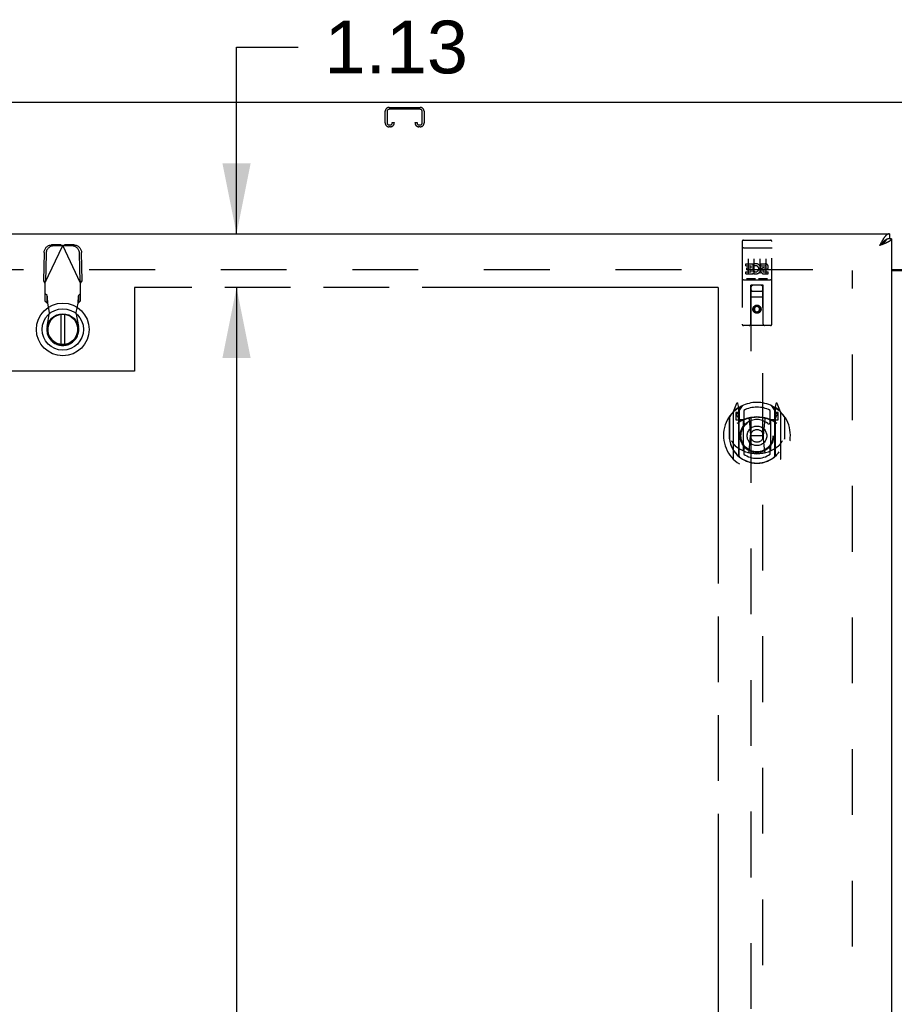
# Model space of a CAD drawing. Header units: inches. Extents: x 0 to 250, y 0 to 162.
# Tile 9 of 17: x 60 to 79, y 98 to 119. Entities that reach past the tile are written whole.
import ezdxf

# ---------------------------------------------------------------- set-up
doc = ezdxf.new("R2010")
doc.units = ezdxf.units.IN
doc.header["$LTSCALE"] = 13.77
doc.header["$MEASUREMENT"] = 0
doc.linetypes.add('HIDDEN', pattern=[0.2, 0.1, -0.1])
doc.linetypes.add('PHANTOM', pattern=[0.8, 0.45, -0.05, 0.1, -0.05, 0.1, -0.05])
doc.layers.get('0').update_dxf_attribs({"linetype": 'CONTINUOUS'})
for name, color, linetype in [('02___PRT_ALL_AXES', 7, 'CONTINUOUS'), ('AVAILABLE_DOOR_SPACE', 7, 'CONTINUOUS'), ('DEFAULT_2', 8, 'HIDDEN'), ('DIMENSIONS', 7, 'CONTINUOUS')]:
    doc.layers.add(name, color=color, linetype=linetype)
doc.styles.get("Standard").update_dxf_attribs({"font": 'arial.ttf'})
doc.dimstyles.new('DIMSTYLE_1', dxfattribs={"dimtxt": 1.104545, "dimasz": 1.472727, "dimexe": 0.09, "dimexo": 0.07, "dimgap": 0.0375, "dimtad": 0, "dimtih": 1, "dimtoh": 1, "dimzin": 4, "dimdsep": 46, "dimtxsty": 'Standard', "dimblk": '_FILLED', "dimblk1": '_FILLED', "dimblk2": '_FILLED', "dimcen": 0.09, "dimazin": 1, "dimtfac": 1, "dimtdec": 3, "dimtofl": 0, "dimtmove": 0, "dimatfit": 3, "dimldrblk": '_FILLED', "dimfxl": 1, "dimtolj": 1, "dimtzin": 4, "dimarcsym": 0})

# ---------------------------------------------------------------- blocks, each defined once
blk = doc.blocks.new('_FILLED')
at = {"color": 0, "linetype": 'ByBlock'}
blk.add_solid([(0, 0), (-1, 0.2), (-1, -0.2)], dxfattribs=at)
blk = doc.blocks.new('*D8')
at = {"layer": 'DIMENSIONS', "color": 2, "linetype": 'Continuous'}
for p, q in [((80.355, 97.863), (77.409, 97.863)), ((83.98, 97.863), (86.7, 97.863))]:
    blk.add_line(p, q, dxfattribs=at)
at = {"layer": 'DIMENSIONS', "color": 2, "linetype": 'Continuous', "xscale": 1.4727272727, "yscale": 1.4727272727, "zscale": 1.4727272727}
blk.add_blockref('_FILLED', (80.355, 97.863), dxfattribs=at)
at = {"layer": 'DIMENSIONS', "color": 2, "linetype": 'Continuous', "xscale": 1.4727272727, "yscale": 1.4727272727, "zscale": 1.4727272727, "rotation": 180}
blk.add_blockref('_FILLED', (83.98, 97.863), dxfattribs=at)
at = {"layer": 'DIMENSIONS', "color": 2, "linetype": 'Continuous', "insert": (87.253, 98.415), "char_height": 1.1045, "width": 3.00157, "attachment_point": 1, "line_spacing_factor": 0.9}
blk.add_mtext('3.63', dxfattribs=at)
blk = doc.blocks.new('*D11')
at = {"layer": 'DIMENSIONS', "color": 2, "linetype": 'Continuous'}
for p, q in [((64.773, 114.288), (64.773, 118.198)), ((64.773, 118.198), (66.062, 118.198)), ((64.773, 113.163), (64.773, 110.217))]:
    blk.add_line(p, q, dxfattribs=at)
at = {"layer": 'DIMENSIONS', "color": 2, "linetype": 'Continuous', "xscale": 1.4727272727, "yscale": 1.4727272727, "zscale": 1.4727272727}
for p, rotation in [((64.773, 114.288), 270), ((64.773, 113.163), 90)]:
    blk.add_blockref('_FILLED', p, dxfattribs=dict(at, rotation=rotation))
at = {"layer": 'DIMENSIONS', "color": 2, "linetype": 'Continuous', "insert": (66.614, 118.751), "char_height": 1.1045, "width": 3.00157, "attachment_point": 1, "line_spacing_factor": 0.9}
blk.add_mtext('1.13', dxfattribs=at)
blk = doc.blocks.new('*D12')
at = {"layer": 'DIMENSIONS', "color": 2, "linetype": 'Continuous'}
for p, q in [((64.773, 113.163), (64.773, 80.528)), ((64.773, 52.913), (64.773, 76.663))]:
    blk.add_line(p, q, dxfattribs=at)
at = {"layer": 'DIMENSIONS', "color": 2, "linetype": 'Continuous', "xscale": 1.4727272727, "yscale": 1.4727272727, "zscale": 1.4727272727}
for p, rotation in [((64.773, 113.163), 90), ((64.773, 52.913), 270)]:
    blk.add_blockref('_FILLED', p, dxfattribs=dict(at, rotation=rotation))
at = {"layer": 'DIMENSIONS', "color": 2, "linetype": 'Continuous', "insert": (64.773, 79.976), "char_height": 1.1045, "width": 3.85975, "attachment_point": 2, "line_spacing_factor": 0.9}
blk.add_mtext('60.25\\Ptyp.', dxfattribs=at)
blk = doc.blocks.new('*D15')
at = {"layer": 'DIMENSIONS', "color": 2, "linetype": 'Continuous'}
for p, q in [((45.542, 95.716), (54.857, 95.716)), ((74.855, 95.716), (59.821, 95.716))]:
    blk.add_line(p, q, dxfattribs=at)
at = {"layer": 'DIMENSIONS', "color": 2, "linetype": 'Continuous', "xscale": 1.4727272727, "yscale": 1.4727272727, "zscale": 1.4727272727, "rotation": 180}
blk.add_blockref('_FILLED', (45.542, 95.716), dxfattribs=at)
at = {"layer": 'DIMENSIONS', "color": 2, "linetype": 'Continuous', "xscale": 1.4727272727, "yscale": 1.4727272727, "zscale": 1.4727272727}
blk.add_blockref('_FILLED', (74.855, 95.716), dxfattribs=at)
at = {"layer": 'DIMENSIONS', "color": 2, "linetype": 'Continuous', "insert": (57.339, 96.268), "char_height": 1.1045, "width": 3.85975, "attachment_point": 2, "line_spacing_factor": 0.9}
blk.add_mtext('29.31', dxfattribs=at)
blk = doc.blocks.new('*D16')
at = {"layer": 'DIMENSIONS', "color": 2, "linetype": 'Continuous'}
for p, q in [((74.855, 92.978), (72.359, 92.978)), ((78.48, 92.978), (81.425, 92.978))]:
    blk.add_line(p, q, dxfattribs=at)
at = {"layer": 'DIMENSIONS', "color": 2, "linetype": 'Continuous', "xscale": 1.4727272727, "yscale": 1.4727272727, "zscale": 1.4727272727}
blk.add_blockref('_FILLED', (74.855, 92.978), dxfattribs=at)
at = {"layer": 'DIMENSIONS', "color": 2, "linetype": 'Continuous', "xscale": 1.4727272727, "yscale": 1.4727272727, "zscale": 1.4727272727, "rotation": 180}
blk.add_blockref('_FILLED', (78.48, 92.978), dxfattribs=at)
at = {"layer": 'DIMENSIONS', "color": 2, "linetype": 'Continuous', "insert": (71.807, 93.53), "char_height": 1.1045, "width": 3.00157, "attachment_point": 3, "line_spacing_factor": 0.9}
blk.add_mtext('3.63', dxfattribs=at)

msp = doc.modelspace()

# ---------------------------------------------------------------- linework, layer by layer
at = {"color": 3, "linetype": 'Continuous'}
for p, q in [((115.365, 117.038), (43.469, 117.038)), ((43.834, 114.288), (78.438, 114.288)), ((78.48, 114.184), (78.48, 51.892)), ((78.25, 114.072), (78.233, 114.041)), ((78.252, 114.048), (78.233, 114.041)), ((78.259, 114.091), (78.25, 114.072)), ((78.27, 114.055), (78.252, 114.048)), ((78.266, 114.103), (78.259, 114.091)), ((78.273, 114.115), (78.266, 114.103)), ((78.283, 114.06), (78.27, 114.055)), ((78.295, 114.064), (78.283, 114.06)), ((78.307, 114.069), (78.295, 114.064)), ((78.319, 114.073), (78.307, 114.069)), ((78.33, 114.078), (78.319, 114.073)), ((78.342, 114.083), (78.33, 114.078)), ((78.48, 113.538), (80.355, 113.538)), ((78.48, 113.523), (80.355, 113.523))]:
    msp.add_line(p, q, dxfattribs=at)
at = {"color": 7, "linetype": 'Continuous'}
for p, q in [((78.438, 114.288), (78.438, 114.184)), ((78.48, 114.184), (78.438, 114.184)), ((78.25, 114.059), (78.233, 114.041)), ((78.242, 114.047), (78.233, 114.041)), ((78.255, 114.055), (78.242, 114.047)), ((78.259, 114.07), (78.25, 114.059)), ((78.263, 114.06), (78.255, 114.055)), ((78.266, 114.077), (78.259, 114.07)), ((78.271, 114.066), (78.263, 114.06)), ((78.273, 114.084), (78.266, 114.077)), ((78.28, 114.071), (78.271, 114.066)), ((78.376, 114.168), (78.373, 114.167)), ((61.097, 112.6), (61.097, 111.975)), ((61.176, 111.975), (61.176, 112.6))]:
    msp.add_line(p, q, dxfattribs=at)
at = {"color": 3, "linetype": 'Continuous'}
for points in [[(78.316, 114.187), (78.312, 114.182), (78.309, 114.177), (78.306, 114.172), (78.302, 114.166), (78.299, 114.161), (78.296, 114.155), (78.292, 114.15), (78.289, 114.144), (78.286, 114.139), (78.283, 114.133), (78.279, 114.127), (78.273, 114.115)], [(78.438, 114.288), (78.434, 114.288), (78.431, 114.287), (78.428, 114.287), (78.424, 114.287), (78.421, 114.286), (78.418, 114.285), (78.414, 114.284), (78.411, 114.283), (78.408, 114.281), (78.405, 114.28), (78.401, 114.278), (78.398, 114.276), (78.395, 114.275), (78.391, 114.272), (78.388, 114.27), (78.385, 114.268), (78.382, 114.265), (78.378, 114.263), (78.375, 114.26), (78.372, 114.257), (78.368, 114.254), (78.365, 114.25), (78.362, 114.247), (78.358, 114.244), (78.355, 114.24), (78.352, 114.236), (78.349, 114.232), (78.345, 114.228), (78.342, 114.224), (78.339, 114.22), (78.335, 114.216), (78.332, 114.211), (78.329, 114.207), (78.325, 114.202), (78.322, 114.197), (78.319, 114.192), (78.316, 114.187)], [(78.48, 114.184), (78.479, 114.182), (78.479, 114.179), (78.479, 114.177), (78.478, 114.175), (78.478, 114.172), (78.477, 114.17), (78.476, 114.168), (78.475, 114.165), (78.473, 114.163), (78.472, 114.161), (78.47, 114.159), (78.468, 114.156), (78.466, 114.154), (78.464, 114.152), (78.462, 114.149), (78.46, 114.147), (78.457, 114.145), (78.454, 114.142), (78.452, 114.14), (78.449, 114.138), (78.445, 114.136), (78.442, 114.133), (78.439, 114.131), (78.435, 114.129), (78.432, 114.126), (78.428, 114.124), (78.424, 114.122), (78.42, 114.119), (78.416, 114.117), (78.412, 114.115), (78.407, 114.113), (78.403, 114.11), (78.398, 114.108), (78.394, 114.106), (78.389, 114.103), (78.384, 114.101), (78.379, 114.099)], [(78.379, 114.099), (78.374, 114.096), (78.369, 114.094), (78.363, 114.092), (78.358, 114.09), (78.353, 114.087), (78.347, 114.085), (78.342, 114.083)]]:
    msp.add_lwpolyline(points, dxfattribs=at)
at = {"color": 7, "linetype": 'Continuous'}
for points in [[(78.438, 114.184), (78.434, 114.184), (78.431, 114.184), (78.428, 114.183), (78.424, 114.183), (78.421, 114.183), (78.418, 114.182), (78.414, 114.182), (78.411, 114.181), (78.408, 114.18), (78.405, 114.179), (78.401, 114.178), (78.398, 114.177), (78.395, 114.176), (78.391, 114.175), (78.388, 114.174), (78.385, 114.172), (78.382, 114.171), (78.378, 114.169), (78.376, 114.168)], [(78.373, 114.167), (78.372, 114.166), (78.368, 114.164), (78.365, 114.162), (78.362, 114.16), (78.358, 114.158), (78.355, 114.156), (78.352, 114.154), (78.349, 114.152), (78.345, 114.149), (78.342, 114.147), (78.339, 114.145), (78.335, 114.142), (78.332, 114.139), (78.329, 114.137), (78.325, 114.134), (78.322, 114.131), (78.319, 114.129), (78.316, 114.126), (78.312, 114.123), (78.309, 114.12), (78.306, 114.117), (78.302, 114.114), (78.299, 114.11), (78.296, 114.107), (78.292, 114.104), (78.289, 114.101), (78.286, 114.097), (78.283, 114.094), (78.279, 114.091), (78.273, 114.084)], [(78.373, 114.167), (78.372, 114.165), (78.371, 114.162), (78.37, 114.159), (78.369, 114.156), (78.368, 114.154), (78.366, 114.151), (78.365, 114.148), (78.363, 114.145), (78.361, 114.143), (78.359, 114.14), (78.357, 114.137), (78.355, 114.134), (78.353, 114.132), (78.35, 114.129), (78.348, 114.126), (78.345, 114.124), (78.343, 114.121), (78.34, 114.118), (78.337, 114.115), (78.334, 114.113), (78.331, 114.11), (78.328, 114.107), (78.324, 114.104), (78.321, 114.102), (78.318, 114.099), (78.314, 114.096), (78.31, 114.093), (78.307, 114.091), (78.303, 114.088), (78.299, 114.085), (78.295, 114.082), (78.292, 114.08), (78.288, 114.077), (78.284, 114.074), (78.28, 114.071)]]:
    msp.add_lwpolyline(points, dxfattribs=at)
for radius in [0.551, 0.433, 0.329, 0.317]:
    msp.add_circle((61.136, 112.287), radius, dxfattribs=at)
msp.add_arc((61.136, 112.287), 0.315, 100.0787, 79.9213, dxfattribs=at)
at = {"layer": '02___PRT_ALL_AXES', "color": 8, "linetype": 'HIDDEN'}
for p, q in [((75.385, 114.155), (75.95, 114.155)), ((75.435, 113.62), (75.435, 113.663)), ((75.435, 113.663), (75.591, 113.663)), ((75.435, 113.62), (75.549, 113.62)), ((75.457, 113.535), (75.457, 113.578)), ((75.457, 113.578), (75.549, 113.578)), ((75.549, 113.578), (75.549, 113.62)), ((75.591, 113.485), (75.591, 113.663)), ((75.616, 113.614), (75.599, 113.654)), ((75.748, 113.62), (75.748, 113.663)), ((75.748, 113.663), (75.84, 113.663)), ((75.748, 113.62), (75.84, 113.62)), ((75.812, 113.576), (75.84, 113.576)), ((75.435, 113.449), (75.435, 113.492)), ((75.435, 113.492), (75.549, 113.492)), ((75.435, 113.449), (75.591, 113.449)), ((75.457, 113.535), (75.549, 113.535)), ((75.549, 113.492), (75.549, 113.535)), ((75.591, 113.485), (75.604, 113.503)), ((75.591, 113.449), (75.591, 113.462)), ((75.595, 113.46), (75.591, 113.462)), ((75.808, 113.535), (75.854, 113.535)), ((75.812, 113.492), (75.904, 113.492)), ((75.812, 113.449), (75.904, 113.449)), ((75.904, 113.449), (75.904, 113.492)), ((75.385, 113.327), (75.95, 113.327))]:
    msp.add_line(p, q, dxfattribs=at)
msp.add_circle((75.667, 112.71), 0.085, dxfattribs=at)
for centre, radius, start, end in [((75.641, 113.556), 0.107, 244.2636, 113.4027), ((75.641, 113.556), 0.0639, 234.8895, 113.4026), ((75.812, 113.513), 0.0635, 90, 270), ((75.84, 113.598), 0.0644, 282.2995, 90.0775), ((75.84, 113.598), 0.0219, 269.9011, 90), ((75.812, 113.514), 0.0219, 100.307, 270)]:
    msp.add_arc(centre, radius, start, end, dxfattribs=at)
at = {"layer": 'AVAILABLE_DOOR_SPACE', "color": 4, "linetype": 'PHANTOM'}
for p, q in [((62.636, 113.163), (62.636, 111.413)), ((74.855, 113.163), (62.636, 113.163)), ((74.855, 113.163), (74.855, 83.913)), ((62.636, 111.413), (59.636, 111.413))]:
    msp.add_line(p, q, dxfattribs=at)
at = {"layer": 'DEFAULT_2', "color": 8, "linetype": 'HIDDEN'}
for p, q in [((67.966, 116.934), (68.618, 116.934)), ((68.618, 116.894), (67.966, 116.894)), ((67.886, 116.608), (67.886, 116.854)), ((67.926, 116.854), (67.926, 116.608)), ((68.658, 116.608), (68.658, 116.854)), ((68.698, 116.854), (68.698, 116.608)), ((67.966, 116.568), (67.993, 116.568)), ((67.993, 116.528), (67.966, 116.528)), ((68.033, 116.608), (68.033, 116.621)), ((68.033, 116.621), (68.073, 116.621)), ((68.073, 116.621), (68.073, 116.608)), ((68.511, 116.608), (68.511, 116.621)), ((68.511, 116.621), (68.551, 116.621)), ((68.551, 116.621), (68.551, 116.608)), ((68.591, 116.568), (68.618, 116.568)), ((68.618, 116.528), (68.591, 116.528)), ((60.762, 113.258), (61.136, 114.045)), ((61.092, 114.058), (60.899, 114.055)), ((61.133, 114.039), (60.94, 114.035)), ((61.092, 114.058), (61.133, 114.039)), ((61.092, 114.058), (61.106, 114.054)), ((61.106, 114.054), (61.121, 114.05)), ((61.121, 114.05), (61.136, 114.045)), ((61.136, 114.045), (61.159, 114.052)), ((61.51, 113.258), (61.136, 114.045)), ((61.139, 114.039), (61.181, 114.058)), ((61.332, 114.035), (61.139, 114.039)), ((61.374, 114.055), (61.181, 114.058)), ((75.355, 114.125), (75.355, 112.4)), ((75.371, 113.997), (75.37, 113.996)), ((75.372, 113.997), (75.371, 113.997)), ((75.373, 113.997), (75.372, 113.997)), ((75.373, 113.997), (75.373, 113.997)), ((75.374, 113.997), (75.373, 113.997)), ((75.375, 113.997), (75.374, 113.997)), ((75.376, 113.997), (75.375, 113.997)), ((75.377, 113.997), (75.376, 113.997)), ((75.377, 113.997), (75.377, 113.997)), ((75.378, 113.997), (75.377, 113.997)), ((75.379, 113.997), (75.378, 113.997)), ((75.38, 113.997), (75.379, 113.997)), ((75.381, 113.997), (75.38, 113.997)), ((75.382, 113.997), (75.381, 113.997)), ((75.382, 113.997), (75.382, 113.997)), ((75.383, 113.997), (75.382, 113.997)), ((75.384, 113.997), (75.383, 113.997)), ((75.384, 113.997), (75.95, 113.997)), ((75.45, 114.155), (75.635, 114.155)), ((75.7, 114.155), (75.885, 114.155)), ((75.95, 113.997), (75.95, 113.997)), ((75.95, 113.997), (75.951, 113.997)), ((75.951, 113.997), (75.952, 113.997)), ((75.952, 113.997), (75.953, 113.997)), ((75.953, 113.997), (75.954, 113.997)), ((75.954, 113.997), (75.955, 113.997)), ((75.955, 113.997), (75.955, 113.997)), ((75.955, 113.997), (75.956, 113.997)), ((75.956, 113.997), (75.957, 113.997)), ((75.957, 113.997), (75.958, 113.997)), ((75.958, 113.997), (75.959, 113.997)), ((75.959, 113.997), (75.959, 113.997)), ((75.959, 113.997), (75.96, 113.997)), ((75.96, 113.997), (75.961, 113.997)), ((75.961, 113.997), (75.962, 113.997)), ((75.962, 113.997), (75.963, 113.997)), ((75.98, 112.4), (75.98, 114.125)), ((60.744, 113.896), (60.734, 113.306)), ((60.786, 113.876), (60.776, 113.286)), ((61.497, 113.286), (61.487, 113.876)), ((61.539, 113.306), (61.528, 113.896)), ((75.48, 113.764), (75.48, 113.458)), ((75.605, 113.764), (75.605, 113.458)), ((75.73, 113.764), (75.73, 113.458)), ((75.855, 113.764), (75.855, 113.458)), ((45.167, 113.538), (77.771, 113.538)), ((77.667, 52.553), (77.667, 113.523)), ((60.776, 113.286), (60.734, 113.306)), ((60.762, 113.258), (60.762, 112.884)), ((61.539, 113.306), (61.497, 113.286)), ((61.51, 112.884), (61.51, 113.258)), ((75.385, 113.327), (75.95, 113.327)), ((75.628, 113.343), (75.456, 113.343)), ((75.537, 112.4), (75.541, 113.21)), ((75.542, 113.21), (75.541, 113.21)), ((75.542, 113.21), (75.542, 85.208)), ((75.792, 113.21), (75.542, 113.21)), ((75.878, 113.343), (75.706, 113.343)), ((75.792, 85.208), (75.792, 113.21)), ((75.794, 113.21), (75.792, 113.21)), ((75.797, 112.4), (75.794, 113.21)), ((60.808, 112.997), (60.762, 113.039)), ((60.808, 112.842), (60.808, 112.997)), ((61.51, 113.039), (61.464, 112.997)), ((61.464, 112.997), (61.464, 112.842)), ((75.795, 112.96), (75.539, 112.96)), ((75.582, 113.085), (75.752, 113.085)), ((60.762, 112.884), (60.808, 112.842)), ((60.861, 112.642), (60.823, 112.838)), ((61.45, 112.838), (61.412, 112.642)), ((61.464, 112.842), (61.51, 112.884)), ((75.667, 112.782), (75.605, 112.746)), ((75.605, 112.746), (75.605, 112.674)), ((75.605, 112.746), (75.615, 112.74)), ((75.667, 112.771), (75.615, 112.74)), ((75.615, 112.74), (75.615, 112.68)), ((75.667, 112.782), (75.667, 112.771)), ((75.73, 112.746), (75.667, 112.782)), ((75.72, 112.74), (75.667, 112.771)), ((75.73, 112.746), (75.72, 112.74)), ((75.72, 112.68), (75.72, 112.74)), ((75.73, 112.674), (75.73, 112.746)), ((60.807, 112.347), (60.861, 112.642)), ((61.412, 112.642), (61.466, 112.347)), ((75.605, 112.674), (75.615, 112.68)), ((75.605, 112.674), (75.667, 112.638)), ((75.615, 112.68), (75.667, 112.649)), ((75.667, 112.649), (75.72, 112.68)), ((75.667, 112.638), (75.73, 112.674)), ((75.667, 112.638), (75.667, 112.649)), ((75.73, 112.674), (75.72, 112.68)), ((75.95, 112.37), (75.385, 112.37)), ((75.242, 110.736), (75.171, 110.561)), ((75.285, 110.653), (75.27, 110.733)), ((75.292, 110.58), (75.362, 110.689)), ((75.972, 110.689), (76.042, 110.58)), ((76.064, 110.733), (76.05, 110.653)), ((76.163, 110.561), (76.092, 110.736)), ((75.167, 110.55), (75.167, 109.583)), ((75.225, 110.545), (75.225, 110.395)), ((75.285, 110.545), (75.225, 110.545)), ((75.233, 110.513), (75.262, 110.467)), ((75.292, 110.52), (75.237, 110.52)), ((75.264, 110.631), (75.263, 110.631)), ((75.263, 110.631), (75.263, 110.631)), ((75.263, 110.631), (75.263, 110.631)), ((75.285, 109.636), (75.285, 110.653)), ((75.292, 109.636), (75.292, 110.639)), ((75.295, 110.615), (75.295, 110.407)), ((75.392, 110.593), (75.392, 110.34)), ((75.942, 110.34), (75.942, 110.593)), ((76.04, 110.407), (76.04, 110.615)), ((76.042, 109.636), (76.042, 110.639)), ((76.097, 110.52), (76.042, 110.52)), ((76.05, 110.653), (76.05, 109.636)), ((76.11, 110.545), (76.05, 110.545)), ((76.071, 110.631), (76.067, 110.634)), ((76.072, 110.467), (76.101, 110.513)), ((76.11, 110.395), (76.11, 110.545)), ((76.167, 109.583), (76.167, 110.55)), ((75.085, 110.454), (75.085, 110.066)), ((75.092, 110.452), (75.092, 109.995)), ((75.225, 110.395), (75.285, 110.395)), ((75.385, 110.394), (75.312, 110.394)), ((75.315, 110.387), (75.38, 110.387)), ((75.385, 109.753), (75.385, 110.384)), ((75.504, 110.41), (75.535, 110.066)), ((75.83, 110.41), (75.8, 110.066)), ((76.022, 110.394), (75.95, 110.394)), ((75.95, 110.384), (75.95, 109.753)), ((75.954, 110.387), (76.02, 110.387)), ((76.05, 110.395), (76.11, 110.395)), ((76.242, 110.452), (76.242, 109.995)), ((76.25, 110.066), (76.25, 110.454)), ((75.085, 110.066), (75.1, 110.066)), ((75.504, 109.727), (75.535, 110.066)), ((75.535, 110.066), (75.8, 110.066)), ((75.83, 109.727), (75.8, 110.066)), ((76.25, 110.066), (76.235, 110.066)), ((75.092, 109.995), (75.092, 109.992)), ((76.242, 109.995), (76.242, 109.992)), ((75.392, 109.779), (75.392, 109.676)), ((75.942, 109.676), (75.942, 109.779))]:
    msp.add_line(p, q, dxfattribs=at)
for points in [[(60.744, 113.896), (60.745, 113.912), (60.748, 113.927), (60.752, 113.942), (60.757, 113.956), (60.764, 113.97), (60.771, 113.983), (60.78, 113.996), (60.791, 114.007), (60.802, 114.018), (60.814, 114.027), (60.827, 114.035), (60.84, 114.042), (60.855, 114.048), (60.869, 114.052), (60.884, 114.054), (60.899, 114.055)], [(60.94, 114.035), (60.925, 114.034), (60.911, 114.032), (60.896, 114.028), (60.882, 114.022), (60.868, 114.016), (60.856, 114.007), (60.843, 113.998), (60.832, 113.988), (60.822, 113.976), (60.813, 113.964), (60.805, 113.95), (60.798, 113.936), (60.793, 113.922), (60.789, 113.907), (60.787, 113.892), (60.786, 113.876)], [(61.159, 114.052), (61.174, 114.056), (61.181, 114.058)], [(61.487, 113.876), (61.486, 113.892), (61.483, 113.907), (61.48, 113.922), (61.474, 113.936), (61.468, 113.95), (61.46, 113.964), (61.451, 113.976), (61.441, 113.988), (61.429, 113.998), (61.417, 114.007), (61.404, 114.016), (61.391, 114.022), (61.377, 114.028), (61.362, 114.032), (61.347, 114.034), (61.332, 114.035)], [(61.374, 114.055), (61.389, 114.054), (61.404, 114.052), (61.418, 114.048), (61.432, 114.042), (61.446, 114.035), (61.459, 114.027), (61.471, 114.018), (61.482, 114.007), (61.492, 113.996), (61.501, 113.983), (61.509, 113.97), (61.516, 113.956), (61.521, 113.942), (61.525, 113.927), (61.527, 113.912), (61.528, 113.896)], [(75.37, 113.996), (75.37, 113.996), (75.37, 113.996), (75.369, 113.996), (75.369, 113.996), (75.369, 113.996), (75.368, 113.996), (75.368, 113.996), (75.368, 113.996), (75.367, 113.996), (75.367, 113.996), (75.367, 113.996), (75.366, 113.996), (75.366, 113.996), (75.366, 113.996), (75.365, 113.996), (75.365, 113.995), (75.365, 113.995), (75.364, 113.995), (75.364, 113.995), (75.364, 113.995), (75.363, 113.995), (75.363, 113.995), (75.363, 113.995), (75.362, 113.995), (75.362, 113.995), (75.362, 113.995), (75.362, 113.995), (75.361, 113.995), (75.361, 113.994), (75.361, 113.994), (75.361, 113.994), (75.36, 113.994), (75.36, 113.994), (75.36, 113.994), (75.36, 113.994), (75.359, 113.994), (75.359, 113.994), (75.359, 113.994), (75.359, 113.994), (75.359, 113.994), (75.358, 113.993), (75.358, 113.993), (75.358, 113.993), (75.358, 113.993), (75.358, 113.993), (75.357, 113.993), (75.357, 113.993), (75.357, 113.993), (75.357, 113.993), (75.357, 113.993), (75.357, 113.993), (75.356, 113.992), (75.356, 113.992), (75.356, 113.992), (75.356, 113.992), (75.356, 113.992), (75.356, 113.992), (75.356, 113.992), (75.356, 113.992), (75.355, 113.992), (75.355, 113.992), (75.355, 113.991), (75.355, 113.991), (75.355, 113.991), (75.355, 113.991), (75.355, 113.991), (75.355, 113.991), (75.355, 113.991), (75.355, 113.991), (75.355, 113.991), (75.355, 113.99), (75.355, 113.99), (75.355, 113.99), (75.355, 113.99), (75.355, 113.99), (75.355, 113.99), (75.355, 113.99)], [(75.963, 113.997), (75.963, 113.996), (75.964, 113.996), (75.964, 113.996), (75.964, 113.996), (75.965, 113.996), (75.965, 113.996), (75.966, 113.996), (75.966, 113.996), (75.966, 113.996), (75.967, 113.996), (75.967, 113.996), (75.967, 113.996), (75.968, 113.996), (75.968, 113.996), (75.968, 113.996), (75.969, 113.996), (75.969, 113.996), (75.969, 113.995), (75.97, 113.995), (75.97, 113.995), (75.97, 113.995), (75.97, 113.995), (75.971, 113.995), (75.971, 113.995), (75.971, 113.995), (75.972, 113.995), (75.972, 113.995), (75.972, 113.995), (75.972, 113.995), (75.973, 113.995), (75.973, 113.994), (75.973, 113.994), (75.974, 113.994), (75.974, 113.994), (75.974, 113.994), (75.974, 113.994), (75.975, 113.994), (75.975, 113.994), (75.975, 113.994), (75.975, 113.994), (75.975, 113.994), (75.976, 113.994), (75.976, 113.993), (75.976, 113.993), (75.976, 113.993), (75.976, 113.993), (75.977, 113.993), (75.977, 113.993), (75.977, 113.993), (75.977, 113.993), (75.977, 113.993), (75.977, 113.993), (75.978, 113.993), (75.978, 113.992), (75.978, 113.992), (75.978, 113.992), (75.978, 113.992), (75.978, 113.992), (75.978, 113.992), (75.979, 113.992), (75.979, 113.992), (75.979, 113.992), (75.979, 113.992), (75.979, 113.991), (75.979, 113.991), (75.979, 113.991), (75.979, 113.991), (75.979, 113.991), (75.979, 113.991), (75.979, 113.991), (75.979, 113.991), (75.979, 113.991), (75.979, 113.99), (75.979, 113.99), (75.98, 113.99), (75.98, 113.99), (75.98, 113.99), (75.98, 113.99), (75.98, 113.99)], [(60.762, 113.258), (60.753, 113.274), (60.748, 113.282), (60.743, 113.29), (60.739, 113.298), (60.734, 113.306)], [(61.525, 113.282), (61.515, 113.266), (61.51, 113.258)], [(61.539, 113.306), (61.534, 113.298), (61.529, 113.29), (61.525, 113.282)], [(75.456, 113.343), (75.456, 113.343), (75.456, 113.343), (75.456, 113.343), (75.455, 113.343), (75.455, 113.343), (75.455, 113.343), (75.455, 113.343), (75.455, 113.343), (75.454, 113.343), (75.454, 113.343), (75.454, 113.343), (75.454, 113.343), (75.454, 113.343), (75.453, 113.343), (75.453, 113.343), (75.453, 113.343), (75.453, 113.344), (75.453, 113.344), (75.453, 113.344), (75.453, 113.344), (75.452, 113.344), (75.452, 113.344), (75.452, 113.344), (75.452, 113.344), (75.452, 113.344), (75.452, 113.344), (75.452, 113.344), (75.451, 113.344), (75.451, 113.344), (75.451, 113.344), (75.451, 113.344), (75.451, 113.344), (75.451, 113.344), (75.451, 113.344), (75.451, 113.344), (75.451, 113.344), (75.45, 113.344), (75.45, 113.344), (75.45, 113.344), (75.45, 113.344), (75.45, 113.344), (75.45, 113.344), (75.45, 113.344), (75.45, 113.344), (75.45, 113.344), (75.45, 113.345)], [(75.635, 113.345), (75.634, 113.344), (75.634, 113.344), (75.634, 113.344), (75.634, 113.344), (75.634, 113.344), (75.634, 113.344), (75.634, 113.344), (75.634, 113.344), (75.634, 113.344), (75.634, 113.344), (75.634, 113.344), (75.633, 113.344), (75.633, 113.344), (75.633, 113.344), (75.633, 113.344), (75.633, 113.344), (75.633, 113.344), (75.633, 113.344), (75.633, 113.344), (75.632, 113.344), (75.632, 113.344), (75.632, 113.344), (75.632, 113.344), (75.632, 113.344), (75.632, 113.344), (75.632, 113.344), (75.631, 113.344), (75.631, 113.344), (75.631, 113.344), (75.631, 113.343), (75.631, 113.343), (75.631, 113.343), (75.63, 113.343), (75.63, 113.343), (75.63, 113.343), (75.63, 113.343), (75.63, 113.343), (75.63, 113.343), (75.629, 113.343), (75.629, 113.343), (75.629, 113.343), (75.629, 113.343), (75.629, 113.343), (75.628, 113.343), (75.628, 113.343)], [(75.706, 113.343), (75.706, 113.343), (75.706, 113.343), (75.706, 113.343), (75.705, 113.343), (75.705, 113.343), (75.705, 113.343), (75.705, 113.343), (75.705, 113.343), (75.704, 113.343), (75.704, 113.343), (75.704, 113.343), (75.704, 113.343), (75.704, 113.343), (75.703, 113.343), (75.703, 113.343), (75.703, 113.343), (75.703, 113.344), (75.703, 113.344), (75.703, 113.344), (75.703, 113.344), (75.702, 113.344), (75.702, 113.344), (75.702, 113.344), (75.702, 113.344), (75.702, 113.344), (75.702, 113.344), (75.702, 113.344), (75.701, 113.344), (75.701, 113.344), (75.701, 113.344), (75.701, 113.344), (75.701, 113.344), (75.701, 113.344), (75.701, 113.344), (75.701, 113.344), (75.701, 113.344), (75.7, 113.344), (75.7, 113.344), (75.7, 113.344), (75.7, 113.344), (75.7, 113.344), (75.7, 113.344), (75.7, 113.344), (75.7, 113.344), (75.7, 113.344), (75.7, 113.345)], [(75.885, 113.345), (75.884, 113.344), (75.884, 113.344), (75.884, 113.344), (75.884, 113.344), (75.884, 113.344), (75.884, 113.344), (75.884, 113.344), (75.884, 113.344), (75.884, 113.344), (75.884, 113.344), (75.884, 113.344), (75.883, 113.344), (75.883, 113.344), (75.883, 113.344), (75.883, 113.344), (75.883, 113.344), (75.883, 113.344), (75.883, 113.344), (75.883, 113.344), (75.882, 113.344), (75.882, 113.344), (75.882, 113.344), (75.882, 113.344), (75.882, 113.344), (75.882, 113.344), (75.882, 113.344), (75.881, 113.344), (75.881, 113.344), (75.881, 113.344), (75.881, 113.343), (75.881, 113.343), (75.881, 113.343), (75.88, 113.343), (75.88, 113.343), (75.88, 113.343), (75.88, 113.343), (75.88, 113.343), (75.88, 113.343), (75.879, 113.343), (75.879, 113.343), (75.879, 113.343), (75.879, 113.343), (75.879, 113.343), (75.878, 113.343), (75.878, 113.343)], [(60.82, 112.886), (60.819, 112.901), (60.818, 112.916), (60.817, 112.929), (60.816, 112.942), (60.815, 112.954), (60.814, 112.965), (60.813, 112.974), (60.812, 112.982), (60.81, 112.989), (60.809, 112.994), (60.808, 112.997)], [(61.464, 112.997), (61.463, 112.994), (61.462, 112.989), (61.461, 112.982), (61.46, 112.974), (61.459, 112.965), (61.458, 112.954), (61.457, 112.942), (61.456, 112.929), (61.455, 112.916), (61.454, 112.901), (61.453, 112.886), (61.452, 112.87), (61.45, 112.838)], [(60.808, 112.842), (60.811, 112.842), (60.813, 112.842), (60.816, 112.841), (60.818, 112.84), (60.821, 112.839), (60.823, 112.838)], [(60.823, 112.838), (60.822, 112.855), (60.82, 112.886)], [(61.45, 112.838), (61.452, 112.839), (61.455, 112.84), (61.457, 112.841), (61.459, 112.842), (61.462, 112.842), (61.464, 112.842)], [(75.135, 109.953), (75.138, 109.948), (75.141, 109.943), (75.144, 109.938), (75.147, 109.933), (75.149, 109.929), (75.152, 109.924), (75.155, 109.92), (75.157, 109.917), (75.16, 109.913), (75.162, 109.909), (75.165, 109.906), (75.167, 109.902), (75.17, 109.899), (75.172, 109.896), (75.174, 109.893), (75.176, 109.89), (75.179, 109.888), (75.181, 109.885), (75.183, 109.882), (75.185, 109.88), (75.187, 109.878), (75.189, 109.875), (75.191, 109.873), (75.193, 109.871), (75.194, 109.869), (75.196, 109.867), (75.198, 109.865), (75.2, 109.863), (75.202, 109.862), (75.203, 109.86), (75.205, 109.858), (75.207, 109.857), (75.208, 109.855), (75.21, 109.854), (75.211, 109.853), (75.213, 109.851)], [(76.121, 109.851), (76.123, 109.853), (76.124, 109.854), (76.126, 109.855), (76.128, 109.857), (76.129, 109.858), (76.131, 109.86), (76.133, 109.862), (76.134, 109.863), (76.136, 109.865), (76.138, 109.867), (76.14, 109.869), (76.142, 109.871), (76.143, 109.873), (76.145, 109.875), (76.147, 109.878), (76.149, 109.88), (76.151, 109.882), (76.153, 109.885), (76.156, 109.887), (76.158, 109.89), (76.16, 109.893), (76.162, 109.896), (76.165, 109.899), (76.167, 109.902), (76.169, 109.906), (76.172, 109.909), (76.174, 109.913), (76.177, 109.916), (76.179, 109.92), (76.182, 109.924), (76.185, 109.929), (76.188, 109.933), (76.19, 109.938), (76.193, 109.943), (76.196, 109.948), (76.2, 109.953)], [(75.855, 109.71), (75.85, 109.708), (75.844, 109.707), (75.839, 109.705), (75.833, 109.704), (75.828, 109.703), (75.822, 109.701), (75.817, 109.7), (75.812, 109.699), (75.806, 109.698), (75.801, 109.697), (75.795, 109.696), (75.79, 109.695), (75.784, 109.694), (75.779, 109.693), (75.773, 109.692), (75.767, 109.691), (75.762, 109.69), (75.756, 109.69), (75.751, 109.689), (75.745, 109.688), (75.74, 109.688), (75.734, 109.687), (75.729, 109.687), (75.723, 109.686), (75.717, 109.686), (75.712, 109.685), (75.706, 109.685), (75.701, 109.685), (75.695, 109.684), (75.689, 109.684), (75.684, 109.684), (75.678, 109.684), (75.673, 109.684), (75.667, 109.684), (75.661, 109.684), (75.656, 109.684), (75.65, 109.684), (75.645, 109.684), (75.639, 109.684), (75.634, 109.685), (75.628, 109.685), (75.622, 109.685), (75.617, 109.686), (75.611, 109.686), (75.606, 109.687), (75.6, 109.687), (75.594, 109.688), (75.589, 109.688), (75.583, 109.689), (75.578, 109.69), (75.572, 109.69), (75.567, 109.691), (75.561, 109.692), (75.556, 109.693), (75.55, 109.694), (75.545, 109.695), (75.539, 109.696), (75.534, 109.697), (75.528, 109.698), (75.523, 109.699), (75.517, 109.7), (75.512, 109.701), (75.506, 109.703), (75.501, 109.704), (75.495, 109.705), (75.49, 109.707), (75.485, 109.708), (75.479, 109.71)]]:
    msp.add_lwpolyline(points, dxfattribs=at)
for centre, radius in [((75.667, 112.71), 0.0845), ((75.667, 110.059), 0.35), ((75.667, 110.059), 0.335), ((75.667, 110.059), 0.205), ((75.667, 110.059), 0.133)]:
    msp.add_circle(centre, radius, dxfattribs=at)
for centre, radius, start, end in [((67.966, 116.854), 0.08, 90, 180), ((67.966, 116.854), 0.04, 90, 180), ((68.618, 116.854), 0.08, 0, 90), ((68.618, 116.854), 0.04, 0, 90), ((67.966, 116.608), 0.08, 180, 270), ((67.966, 116.608), 0.04, 180, 270), ((67.993, 116.608), 0.08, 270, 360), ((67.993, 116.608), 0.04, 270, 360), ((68.591, 116.608), 0.08, 180, 270), ((68.591, 116.608), 0.04, 180, 270), ((68.618, 116.608), 0.08, 270, 360), ((68.618, 116.608), 0.04, 270, 360), ((75.385, 114.125), 0.03, 90, 180), ((75.95, 114.125), 0.03, 0, 90), ((75.385, 113.297), 0.03, 90, 180), ((75.582, 113.17), 0.04, 90, 180), ((75.752, 113.17), 0.04, 0, 90), ((75.95, 113.297), 0.03, 0, 90), ((75.582, 113.125), 0.04, 180, 270), ((75.752, 113.125), 0.04, 270, 360), ((61.136, 112.287), 0.335, 169.673, 10.327), ((75.385, 112.4), 0.03, 180, 270), ((75.507, 112.4), 0.03, 270, 360), ((75.827, 112.4), 0.03, 180, 270), ((75.95, 112.4), 0.03, 270, 360), ((75.667, 110.059), 0.7, 35.2961, 144.7039), ((75.256, 110.731), 0.015, 10, 158.1959), ((76.079, 110.731), 0.015, 21.8041, 170), ((75.667, 110.066), 0.7, 125.5126, 54.4874), ((75.182, 110.55), 0.015, 135.0748, 180), ((75.237, 110.515), 0.005, 90, 212.6792), ((75.272, 110.62), 0.02, 0, 125.5126), ((75.275, 110.615), 0.02, 0, 125.2543), ((75.312, 110.639), 0.02, 121.4688, 179.9992), ((75.667, 110.059), 0.6, 62.7204, 117.2796), ((76.022, 110.639), 0.02, 0, 58.5295), ((76.06, 110.615), 0.02, 54.7457, 180), ((76.062, 110.62), 0.02, 54.4874, 180), ((76.097, 110.515), 0.005, 327.3208, 90), ((76.152, 110.55), 0.015, 0, 44.9252), ((75.112, 110.452), 0.02, 144.7039, 180), ((75.667, 109.754), 0.7, 53.2319, 126.7681), ((75.104, 110.365), 0.188, 0, 32.6792), ((75.312, 110.414), 0.02, 180, 270), ((75.315, 110.407), 0.02, 180, 270), ((75.38, 110.407), 0.02, 270, 293.464), ((75.4, 110.384), 0.015, 112.9863, 180), ((75.667, 109.747), 0.7, 66.536, 113.464), ((75.422, 110.34), 0.03, 180, 311.1261), ((75.667, 110.059), 0.343, 48.8739, 131.1261), ((75.484, 110.409), 0.02, 5.0796, 105.6131), ((75.85, 110.409), 0.02, 74.3869, 174.9204), ((75.912, 110.34), 0.03, 228.8739, 360), ((75.935, 110.384), 0.015, 0, 67.0137), ((75.954, 110.407), 0.02, 246.536, 270), ((76.02, 110.407), 0.02, 270, 360), ((76.022, 110.414), 0.02, 270, 360), ((76.23, 110.365), 0.188, 147.3208, 180), ((76.222, 110.452), 0.02, 0, 35.2961), ((75.667, 110.069), 0.583, 180.2464, 359.7536), ((75.112, 109.995), 0.02, 180, 187.6622), ((75.667, 110.069), 0.58, 187.6622, 352.3378), ((76.222, 109.995), 0.02, 352.3378, 360), ((75.667, 110.384), 0.7, 229.529, 310.471), ((75.4, 109.753), 0.015, 180, 247.0137), ((75.422, 109.779), 0.03, 48.8739, 180), ((75.667, 110.069), 0.48, 235.0461, 304.9539), ((75.667, 110.059), 0.343, 228.8739, 311.1261), ((75.484, 109.729), 0.02, 254.4248, 354.9204), ((75.85, 109.729), 0.02, 185.0796, 285.5752), ((75.912, 109.779), 0.03, 0, 131.1261), ((75.935, 109.753), 0.015, 292.9863, 360), ((75.182, 109.583), 0.015, 180, 224.9252), ((75.3, 109.636), 0.015, 180, 229.6413), ((75.312, 109.636), 0.02, 180, 230.6594), ((76.022, 109.636), 0.02, 309.3378, 359.9984), ((76.035, 109.636), 0.015, 310.3587, 360), ((76.152, 109.583), 0.015, 315.0748, 360)]:
    msp.add_arc(centre, radius, start, end, dxfattribs=at)

# ---------------------------------------------------------------- dimensions: what is measured, and where the dimension line sits
at = {"layer": 'DIMENSIONS', "color": 2, "linetype": 'Continuous'}
for base, p1, p2, angle, picture, middle in [((64.773060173, 114.287801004), (74.854570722, 113.162801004), (43.854070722, 114.287801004), 90, '*D11', (68.162596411, 118.192233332)), ((80.354570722, 97.862998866), (83.979570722, 113.162801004), (80.354570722, 51.911801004), 180, '*D8', (88.751949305, 97.856838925))]:
    dim = msp.add_linear_dim(base=base, p1=p1, p2=p2, angle=angle, dimstyle='DIMSTYLE_1', dxfattribs=at)
    dim.commit()
    dim.dimension.update_dxf_attribs({"geometry": picture, "text_midpoint": middle, "dimtype": 160})
for base, p1, p2, picture, middle in [((78.479570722, 92.978148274), (74.854570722, 113.162801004), (78.479570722, 114.163801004), '*D16', (70.304600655, 92.971989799)), ((74.855, 95.716), (45.542, 52.913), (74.855, 113.163), '*D15', (57.217, 95.709))]:
    dim = msp.add_linear_dim(base=base, p1=p1, p2=p2, dimstyle='DIMSTYLE_1', dxfattribs=at)
    dim.commit()
    dim.dimension.update_dxf_attribs({"geometry": picture, "text_midpoint": middle, "dimtype": 160})
dim = msp.add_linear_dim(base=(64.773, 52.913), p1=(74.855, 113.163), p2=(74.855, 52.913), angle=270, text='<>\\Ptyp.', dimstyle='DIMSTYLE_1', dxfattribs=at)
dim.commit()
dim.dimension.update_dxf_attribs({"geometry": '*D12', "text_midpoint": (64.773, 78.596), "dimtype": 160})

doc.saveas('drawing.dxf')
